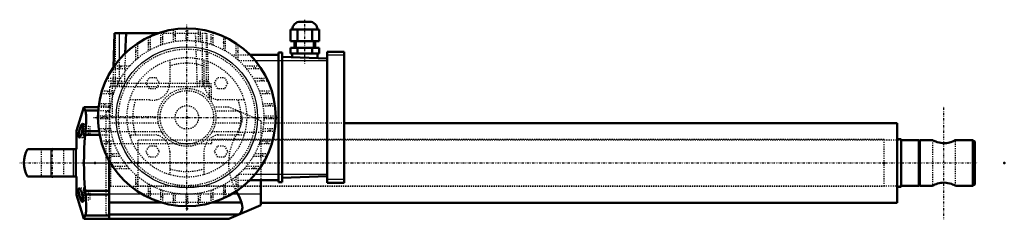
# Model space of a CAD drawing. Header units: millimetres. Extents: x -79 to 785, y -50 to 126.
import ezdxf

# ---------------------------------------------------------------- set-up
doc = ezdxf.new("R2010")
doc.units = ezdxf.units.MM
doc.linetypes.add('Center', pattern=[1.5, 0.45, -0.5, 0.05, -0.5])
doc.linetypes.add('Dashed', pattern=[2, 1, -1])
for name, color, linetype, lineweight in [('2d ConnectionPoints', 7, 'Continuous', 50), ('AM_0', 7, 'Continuous', 50), ('AM_4', 3, 'Continuous', 25), ('AM_5', 3, 'Continuous', 25), ('AM_7', 7, 'Center', 25), ('AM_9', 6, 'Dashed', 25)]:
    doc.layers.add(name, color=color, linetype=linetype, lineweight=lineweight)

# ---------------------------------------------------------------- blocks, each defined once
blk = doc.blocks.new('1_ALI5_A1_0_in_xpb1syr4oz57jvz73dschya8i________5')
at = {"layer": 'AM_0'}
for p, q in [((710.9, 20), (710.02, 19.26)), ((722.12, 20), (710.9, 20)), ((710.9, 20), (710.9, -20)), ((757.29, 20), (742.09, 20)), ((759.12, 18.81), (757.29, 20)), ((757.29, 20), (757.29, -20)), ((759.12, 18.81), (759.12, -18.81)), ((710.02, -19.26), (710.9, -20)), ((710.9, -20), (722.12, -20)), ((742.09, -20), (757.29, -20)), ((757.29, -20), (759.12, -18.81))]:
    blk.add_line(p, q, dxfattribs=at)
for points in [[(722.12, 20), (722.24, 19.94), (722.61, 19.76), (723.19, 19.49), (724, 19.13), (725.03, 18.71), (726.27, 18.28), (727.75, 17.86), (729.43, 17.53), (731.05, 17.35), (732.77, 17.33), (734.22, 17.45), (735.65, 17.68), (736.98, 17.99), (738.23, 18.37), (739.44, 18.8), (740.48, 19.23), (741.3, 19.6), (741.86, 19.87), (742.1, 19.99), (742.12, 20)], [(742.12, -20), (742.07, -19.97), (741.81, -19.85), (741.32, -19.61), (740.63, -19.3), (739.72, -18.92), (738.56, -18.48), (737.19, -18.05), (735.63, -17.67), (733.88, -17.41), (732.3, -17.32), (730.65, -17.38), (729.24, -17.56), (727.88, -17.83), (726.56, -18.19), (725.36, -18.59), (724.22, -19.04), (723.28, -19.45), (722.61, -19.76), (722.21, -19.95), (722.12, -20)]]:
    blk.add_lwpolyline(points, dxfattribs=at)
at = {"layer": 'AM_7'}
for p, q in [((732.12, -49.5), (732.12, 49.5)), ((-78.62, 0), (761.58, 0))]:
    blk.add_line(p, q, dxfattribs=at)
at = {"layer": 'AM_9'}
for p, q in [((722.12, 20), (722.12, -20)), ((742.12, -20), (742.12, 20))]:
    blk.add_line(p, q, dxfattribs=at)
blk = doc.blocks.new('2_ASTA_ALI_F5000_11_asta_0_in_xpb1syr4oz57jvz73dschya8i________5')
at = {"layer": 'AM_0'}
for p, q in [((710.02, 20), (694.5, 20)), ((710.02, 20), (710.02, -20)), ((694.5, -20), (710.02, -20))]:
    blk.add_line(p, q, dxfattribs=at)
at = {"layer": 'AM_9'}
for p, q in [((694.5, 20), (25.12, 20)), ((25.12, 20), (25.12, -20)), ((25.12, -20), (694.5, -20))]:
    blk.add_line(p, q, dxfattribs=at)
blk = doc.blocks.new('3_gr_800_1_T___0_in_xpb1syr4oz57jvz73dschya8i________5')
at = {"layer": 'AM_0'}
for p, q in [((167.5, 124), (175.5, 124)), ((158.8, 117), (184.2, 117)), ((158.8, 107), (158.8, 117)), ((165.15, 107), (165.15, 117)), ((177.85, 107), (177.85, 117)), ((184.2, 107), (184.2, 117)), ((184.2, 107), (158.8, 107)), ((162.5, 107), (162.5, 101)), ((180.5, 101), (180.5, 107)), ((148.5, 97), (151.5, 97)), ((148.5, 97), (148.5, -17)), ((151.5, 97), (151.5, -17)), ((158.8, 96), (158.8, 101)), ((158.8, 101), (184.2, 101)), ((184.2, 96), (158.8, 96)), ((160.5, 96), (160.5, 92.69)), ((165.15, 96), (165.15, 101)), ((177.85, 96), (177.85, 101)), ((182.5, 91.92), (182.5, 96)), ((184.2, 96), (184.2, 101)), ((206, 97.5), (191, 97.5)), ((191, 97.5), (191, -17.5)), ((206, 97.5), (206, -17.5)), ((123.31, 95), (148.5, 95)), ((191, 91.62), (151.5, 93)), ((123.31, -15), (148.5, -15)), ((148.5, -17), (151.5, -17)), ((191, -11.62), (151.5, -13)), ((206, -17.5), (191, -17.5))]:
    blk.add_line(p, q, dxfattribs=at)
blk.add_circle((68, 40), 78, dxfattribs=at)
for centre, start, end in [((167.5, 117), 90, 180), ((175.5, 117), 0, 90)]:
    blk.add_arc(centre, 7, start, end, dxfattribs=at)
at = {"layer": 'AM_4'}
for p, q in [((127.87, 90), (191, 90)), ((206, 94.5), (191, 94.5)), ((127.87, -10), (191, -10)), ((206, -14.5), (191, -14.5))]:
    blk.add_line(p, q, dxfattribs=at)
blk.add_circle((68, 40), 62, dxfattribs=at)
at = {"layer": 'AM_5'}
for p, q in [((164.03, 101), (164.03, 107)), ((178.97, 101), (178.97, 107))]:
    blk.add_line(p, q, dxfattribs=at)
at = {"layer": 'AM_7'}
for p, q in [((68, -41.9), (68, 121.9)), ((171.5, 87.25), (171.5, 125.75)), ((-13.9, 40), (149.9, 40))]:
    blk.add_line(p, q, dxfattribs=at)
at = {"layer": 'AM_9'}
for p, q in [((45, 114.53), (45, 103.46)), ((47, 104.15), (47, 115.12)), ((56, 117.07), (56, 106.42)), ((58, 106.76), (58, 117.36)), ((67, 117.99), (67, 107.49)), ((69, 107.49), (69, 117.99)), ((78, 117.36), (78, 106.76)), ((80, 106.42), (80, 117.07)), ((89, 115.12), (89, 104.15)), ((91, 103.46), (91, 114.53)), ((23, 103.71), (23, 90.31)), ((25, 92.03), (25, 105.08)), ((34, 110.2), (34, 98.31)), ((36, 99.43), (36, 111.13)), ((100, 111.13), (100, 99.43)), ((102, 98.31), (102, 110.2)), ((111, 105.08), (111, 92.03)), ((113, 90.31), (113, 103.71)), ((107.13, 95), (111, 95)), ((113, 95), (123.31, 95)), ((113.35, 90), (127.87, 90)), ((2.92, 83), (15.97, 83)), ((17.69, 85), (4.29, 85)), ((131.71, 85), (118.31, 85)), ((120.03, 83), (133.08, 83)), ((-3.13, 72), (8.57, 72)), ((9.69, 74), (-2.2, 74)), ((138.2, 74), (126.31, 74)), ((127.43, 72), (139.13, 72)), ((-7.12, 61), (3.85, 61)), ((4.54, 63), (-6.53, 63)), ((142.53, 63), (131.46, 63)), ((132.15, 61), (143.12, 61)), ((1.58, 52), (-9.07, 52)), ((145.07, 52), (134.42, 52)), ((-9.36, 50), (1.24, 50)), ((134.76, 50), (145.36, 50)), ((0.51, 41), (-9.99, 41)), ((-9.99, 39), (0.51, 39)), ((145.99, 41), (135.49, 41)), ((135.49, 39), (145.99, 39)), ((1.24, 30), (-9.36, 30)), ((-9.07, 28), (1.58, 28)), ((134.42, 28), (145.07, 28)), ((145.36, 30), (134.76, 30)), ((3.85, 19), (-7.12, 19)), ((143.12, 19), (132.15, 19)), ((-6.53, 17), (4.54, 17)), ((131.46, 17), (142.53, 17)), ((8.57, 8), (-3.13, 8)), ((-2.2, 6), (9.69, 6)), ((126.31, 6), (138.2, 6)), ((139.13, 8), (127.43, 8)), ((15.97, -3), (2.92, -3)), ((4.29, -5), (17.69, -5)), ((118.31, -5), (131.71, -5)), ((133.08, -3), (120.03, -3)), ((23, -10.31), (23, -23.71)), ((25, -25.08), (25, -12.03)), ((107.13, -15), (111, -15)), ((111, -12.03), (111, -25.08)), ((113, -23.71), (113, -10.31)), ((113, -15), (123.31, -15)), ((113.35, -10), (127.87, -10)), ((34, -18.31), (34, -30.2)), ((36, -31.13), (36, -19.43)), ((45, -23.46), (45, -34.53)), ((47, -35.12), (47, -24.15)), ((89, -24.15), (89, -35.12)), ((91, -34.53), (91, -23.46)), ((100, -19.43), (100, -31.13)), ((102, -30.2), (102, -18.31)), ((56, -26.42), (56, -37.07)), ((58, -37.36), (58, -26.76)), ((67, -27.49), (67, -37.99)), ((69, -37.99), (69, -27.49)), ((78, -26.76), (78, -37.36)), ((80, -37.07), (80, -26.42))]:
    blk.add_line(p, q, dxfattribs=at)
for radius in [67.5, 60]:
    blk.add_circle((68, 40), radius, dxfattribs=at)
for radius, start, end in [(73, 97.87349, 99.46143), (73, 89.2151, 90.7849), (73, 80.53857, 82.12651), (73, 115.99904, 117.75899), (73, 106.71859, 108.36495), (73, 71.63505, 73.28141), (73, 62.24101, 64.00096), (73, 126.08899, 128.05651), (73, 51.94349, 53.91101), (73, 141.94349, 143.91101), (73, 36.08899, 38.05651), (74.4, 35.30698, 37.21724), (73, 152.24101, 154.00096), (73, 25.99904, 27.75899), (74.4, 25.47438, 27.193), (73, 161.63505, 163.28141), (73, 16.71859, 18.36495), (74.4, 16.39502, 18.0074), (73, 170.53857, 172.12651), (73, 7.87349, 9.46143), (74.4, 7.72442, 9.2818), (73, 179.2151, 180.7849), (73, 359.2151, 0.7849), (74.4, 359.22987, 0.77013), (73, 187.87349, 189.46143), (73, 350.53857, 352.12651), (74.4, 350.7182, 352.27558), (73, 196.71859, 198.36495), (73, 341.63505, 343.28141), (74.4, 341.9926, 343.60498), (73, 205.99904, 207.75899), (73, 332.24101, 334.00096), (74.4, 332.807, 334.52562), (73, 216.08899, 218.05651), (73, 321.94349, 323.91101), (74.4, 322.78276, 324.69302), (73, 231.94349, 233.91101), (73, 242.24101, 244.00096), (73, 295.99904, 297.75899), (73, 306.08899, 308.05651), (73, 251.63505, 253.28141), (73, 260.53857, 262.12651), (73, 269.2151, 270.7849), (73, 277.87349, 279.46143), (73, 286.71859, 288.36495)]:
    blk.add_arc((68, 40), radius, start, end, dxfattribs=at)
blk = doc.blocks.new('4_ap_ALI5_0_in_xpb1syr4oz57jvz73dschya8i________5')
at = {"layer": 'AM_0'}
for p, q in [((-22.27, 49), (-28.74, 28.09)), ((-22.27, 49), (-9.48, 49)), ((-22.27, 49), (-21.14, 46.05)), ((-21.14, 46.05), (-9.76, 46.05)), ((-28.74, 28.09), (-28.74, 12)), ((-20.9, 27.75), (-21.21, 24.61)), ((-20.9, 27.75), (-9.03, 27.75)), ((-21.21, 24.61), (-8.47, 24.61)), ((-71.81, 12), (-28.74, 12)), ((-29.26, 12), (-29.26, -12)), ((0, 1.79), (0, -49)), ((-28.74, -12), (-71.81, -12)), ((-28.74, -12), (-28.74, -28.09)), ((-21.21, -24.61), (-20.9, -27.75)), ((-21.21, -24.61), (0, -24.61)), ((-28.74, -28.09), (-22.27, -49)), ((-20.9, -27.75), (0, -27.75)), ((-21.14, -46.05), (-22.27, -49)), ((-22.27, -49), (0, -49)), ((-21.14, -46.05), (0, -46.05))]:
    blk.add_line(p, q, dxfattribs=at)
for points in [[(-21.14, 46.05), (-20.94, 45.6), (-20.77, 44.99), (-20.63, 44.19), (-20.51, 43.22), (-20.43, 42.12), (-20.37, 40.88), (-20.35, 39.47), (-20.35, 37.92), (-20.38, 36.3), (-20.45, 34.58), (-20.54, 32.72), (-20.66, 30.77), (-20.9, 27.75)], [(-23.74, 34.28), (-23.92, 34.22), (-24.16, 34), (-24.42, 33.62), (-24.72, 33.08), (-25.03, 32.41), (-25.35, 31.59), (-25.67, 30.67), (-25.98, 29.65), (-26.27, 28.62), (-26.53, 27.53), (-26.72, 26.53), (-26.87, 25.54), (-26.96, 24.71), (-26.98, 23.95), (-26.95, 23.35), (-26.86, 22.87), (-26.73, 22.53), (-26.55, 22.33), (-26.37, 22.28)], [(-25.06, 23.89), (-24.75, 24.65), (-24.44, 25.55), (-24.16, 26.51), (-23.91, 27.57), (-23.7, 28.59), (-23.52, 29.65), (-23.39, 30.6), (-23.31, 31.52), (-23.27, 32.29), (-23.28, 32.98), (-23.33, 33.52), (-23.42, 33.93), (-23.55, 34.18), (-23.72, 34.28), (-23.74, 34.28)], [(-26.37, 22.28), (-26.33, 22.28), (-26.07, 22.39), (-25.78, 22.66), (-25.47, 23.1), (-25.06, 23.89)], [(-21.21, 24.61), (-21.66, 18.58), (-21.99, 12.48), (-22.2, 6.25), (-22.27, 0)], [(-22.27, 0), (-22.2, -6.16), (-22, -12.3), (-21.67, -18.49), (-21.21, -24.61)], [(-26.37, -22.28), (-26.38, -22.28), (-26.61, -22.37), (-26.79, -22.66), (-26.91, -23.08), (-26.98, -23.67), (-26.98, -24.34), (-26.92, -25.13), (-26.82, -25.96), (-26.66, -26.86), (-26.47, -27.8), (-26.23, -28.76), (-25.96, -29.73), (-25.66, -30.68), (-25.35, -31.58), (-25.03, -32.4), (-24.71, -33.1), (-24.4, -33.66), (-24.13, -34.04), (-23.87, -34.25), (-23.74, -34.28)], [(-23.27, -32.52), (-23.29, -31.78), (-23.36, -30.93), (-23.46, -30.03), (-23.61, -29.07), (-23.79, -28.1), (-24.01, -27.12), (-24.26, -26.17), (-24.54, -25.26), (-24.83, -24.43), (-25.15, -23.7), (-25.47, -23.1), (-25.8, -22.65), (-26.1, -22.37), (-26.37, -22.28)], [(-23.74, -34.28), (-23.67, -34.27), (-23.5, -34.1), (-23.38, -33.78), (-23.3, -33.29), (-23.27, -32.52)], [(-20.9, -27.75), (-20.74, -29.74), (-20.6, -31.67), (-20.49, -33.58), (-20.41, -35.4), (-20.36, -37.08), (-20.35, -38.65), (-20.35, -40.13), (-20.39, -41.48), (-20.46, -42.65), (-20.56, -43.67), (-20.69, -44.56), (-20.84, -45.29), (-21.14, -46.05)]]:
    blk.add_lwpolyline(points, dxfattribs=at)
blk.add_arc((-49.88, 0), 25, 151.3146, 208.6854, dxfattribs=at)
at = {"layer": 'AM_4'}
for p, q in [((-51.34, 12), (-51.34, -12)), ((-31.72, 12), (-31.72, -12)), ((-22.27, 0), (0, 0))]:
    blk.add_line(p, q, dxfattribs=at)
at = {"layer": 'AM_7'}
for p, q in [((-27.25, 28.28), (-21.75, 28.28)), ((-49.88, -13.2), (-49.88, 13.2)), ((-27.25, -28.28), (-21.75, -28.28))]:
    blk.add_line(p, q, dxfattribs=at)
at = {"layer": 'AM_9'}
for p, q in [((-9.76, 46.05), (0, 46.05)), ((-9.48, 49), (0, 49)), ((0, 49), (0, 1.79)), ((-23.8, 34.27), (-23.74, 34.28)), ((-22, 34.28), (-23.74, 34.28)), ((-23, 33.28), (-23, 23.28)), ((-23, 32.32), (-17, 32.32)), ((-23, 30.3), (-17, 30.3)), ((-23, 26.26), (-17, 26.26)), ((-22, 34.28), (-22, 22.28)), ((-17, 32.32), (-17, 24.24)), ((-9.03, 27.75), (0, 27.75)), ((-26.98, 24.04), (-26.97, 24.47)), ((-26.26, 22.3), (-26.37, 22.28)), ((-26.37, 22.28), (-22, 22.28)), ((-25.01, 24.02), (-25.13, 23.74)), ((-23, 24.24), (-17, 24.24)), ((-8.47, 24.61), (0, 24.61)), ((-59.88, 12), (-59.88, -12)), ((-39.88, -12), (-39.88, 12)), ((-26.45, -22.29), (-26.37, -22.28)), ((-26.37, -22.28), (-26.35, -22.28)), ((-22, -22.28), (-26.37, -22.28)), ((-23, -23.28), (-23, -33.28)), ((-23, -24.24), (-17, -24.24)), ((-22, -22.28), (-22, -34.28)), ((-17, -24.24), (-17, -32.32)), ((-25.04, -32.37), (-25.22, -31.94)), ((-23.75, -34.28), (-22, -34.28)), ((-23.27, -32.34), (-23.27, -32.67)), ((-23, -26.26), (-17, -26.26)), ((-23, -30.3), (-17, -30.3)), ((-23, -32.32), (-17, -32.32))]:
    blk.add_line(p, q, dxfattribs=at)
for points in [[(-23.74, 34.28), (-23.74, 34.28), (-23.62, 34.24)], [(-23.68, -34.27), (-23.68, -34.27), (-23.74, -34.28)]]:
    blk.add_lwpolyline(points, dxfattribs=at)
for centre, start, end in [((-22, 33.28), 90, 180), ((-22, 23.28), 180, 270), ((-22, -23.28), 90, 180), ((-22, -33.28), 180, 270)]:
    blk.add_arc(centre, 1, start, end, dxfattribs=at)
blk = doc.blocks.new('5_corpo_ali5_f5000_110_f_0_in_xpb1syr4oz57jvz73dschya8i________5')
at = {"layer": 'AM_0'}
for p, q in [((4.64, 114), (3.59, 84)), ((4.64, 114), (43.34, 114)), ((14.64, 114), (14.02, 96.31)), ((691.1, 35), (206, 35)), ((691.1, 35), (691.1, -35)), ((694.5, 21), (691.1, 21)), ((694.5, 21), (694.5, -21)), ((0, 1.79), (0, -24.61)), ((133, -15), (133, -37)), ((112.76, -27.43), (111.32, -24.86)), ((691.1, -21), (694.5, -21)), ((46.11, -34.86), (0, -34.86)), ((116.04, -34.86), (89.89, -34.86)), ((104.73, -49), (133, -37)), ((133, -35), (691.1, -35)), ((113.17, -45.37), (0, -45.37)), ((0, -46.05), (0, -49)), ((104.73, -49), (0, -49)), ((112.52, -45.69), (113.17, -45.37))]:
    blk.add_line(p, q, dxfattribs=at)
for points in [[(116.04, -34.86), (115.11, -32.31), (113.89, -29.61), (112.76, -27.43)], [(113.17, -45.37), (114.59, -44.34), (115.2, -43.67), (115.72, -42.89), (116.37, -41.35), (116.67, -39.46), (116.57, -37.3), (116.35, -36.1), (116.04, -34.86)]]:
    blk.add_lwpolyline(points, dxfattribs=at)
at = {"layer": 'AM_4'}
for p, q in [((8.5, 114), (8.5, 90.44)), ((1.04, 0), (0, 0)), ((28.79, -27.43), (0, -27.43)), ((112.76, -27.43), (107.21, -27.43)), ((112.52, -27), (133, -27))]:
    blk.add_line(p, q, dxfattribs=at)
at = {"layer": 'AM_7'}
for p, q in [((7.5, 66.75), (7.5, 72.25)), ((82.5, 66.75), (82.5, 72.25))]:
    blk.add_line(p, q, dxfattribs=at)
at = {"layer": 'AM_9'}
for p, q in [((5, 114), (5, 67)), ((43.34, 114), (85.36, 114)), ((75.36, 114), (77, 67)), ((81.5, 114), (81.5, 67)), ((85, 114), (85, 67)), ((85.36, 114), (87, 67)), ((14.02, 96.31), (13, 67)), ((8.5, 90.44), (8.5, 67)), ((52.98, 90.31), (52.98, 70.05)), ((83.07, 70), (83.07, 90.29)), ((3.59, 84), (3, 67)), ((1.1, 70), (88.9, 70)), ((1.1, 70), (1.1, 67)), ((2.5, 70), (2.5, 40.33)), ((4, 72), (4, 67)), ((5.1, 70), (5.1, 67)), ((8.57, 72), (11, 72)), ((11, 67), (11, 72)), ((32.23, 70.05), (35.11, 75.05)), ((35.11, 65.05), (32.23, 70.05)), ((35.11, 75.05), (40.89, 75.05)), ((40.89, 75.05), (43.78, 70.05)), ((43.78, 70.05), (40.89, 65.05)), ((79, 72), (79, 67)), ((79, 72), (86, 72)), ((84.9, 70), (84.9, 67)), ((86, 67), (86, 72)), ((87.5, 70), (87.5, 56.33)), ((88.9, 70), (88.9, 67)), ((92.22, 70.05), (95.11, 75.05)), ((95.11, 65.05), (92.22, 70.05)), ((95.11, 75.05), (100.89, 75.05)), ((100.89, 75.05), (103.77, 70.05)), ((103.77, 70.05), (100.89, 65.05)), ((0.5, 41.88), (0.5, 67)), ((0.5, 67), (89.5, 67)), ((40.89, 65.05), (35.11, 65.05)), ((89.5, 53.59), (89.5, 67)), ((100.89, 65.05), (95.11, 65.05)), ((35.27, 55.32), (17.79, 55.32)), ((118.21, 55.32), (95.04, 55.32)), ((0, 45), (-3, 45)), ((-3, 45), (-3, -45)), ((0, 49), (0, 46.05)), ((0.5, 49), (0, 49)), ((0.5, 45.37), (0, 45.37)), ((104.73, 49), (91.79, 49)), ((113.17, 45.37), (92.86, 45.37)), ((133, 37), (104.73, 49)), ((113.17, 45.37), (112.52, 45.69)), ((43.09, 34.86), (0, 34.86)), ((42.57, 40.33), (2.5, 40.33)), ((116.04, 34.86), (92.91, 34.86)), ((133, 37), (133, -15)), ((206, 35), (133, 35)), ((45.89, 27.43), (0, 27.43)), ((89.91, 27.07), (90.11, 27.43)), ((112.76, 27.43), (90.11, 27.43)), ((112.52, 27), (112.76, 27.43)), ((112.52, 27), (133, 27)), ((0, 24.61), (0, 1.79)), ((18.72, 24.68), (40.73, 24.68)), ((18.72, 21.89), (18.72, 24.68)), ((679.5, 20.43), (89.5, 20.43)), ((89.5, 20.43), (89.5, 17)), ((95.27, 24.68), (118.21, 24.68)), ((679.5, -20.43), (679.5, 20.43)), ((1, 17), (1, -20.43)), ((4.54, 17), (89.5, 17)), ((32.23, 9.95), (35.11, 14.95)), ((35.11, 4.95), (32.23, 9.95)), ((35.11, 14.95), (40.89, 14.95)), ((40.89, 14.95), (43.78, 9.95)), ((43.78, 9.95), (40.89, 4.95)), ((52.98, 9.95), (52.98, -10.31)), ((83.07, -10.29), (83.07, 11.22)), ((92.28, 10), (95.17, 15)), ((95.17, 5), (92.28, 10)), ((95.17, 15), (100.94, 15)), ((100.94, 15), (103.83, 10)), ((103.83, 10), (100.94, 5)), ((104.73, 0), (1.04, 0)), ((40.89, 4.95), (35.11, 4.95)), ((100.94, 5), (95.17, 5)), ((1, -20.43), (679.5, -20.43)), ((107.21, -27.43), (28.79, -27.43)), ((89.89, -34.86), (46.11, -34.86)), ((-3, -45), (0, -45))]:
    blk.add_line(p, q, dxfattribs=at)
for points in [[(116.04, 34.86), (116.36, 36.11), (116.57, 37.32), (116.67, 38.52), (116.66, 39.65), (116.34, 41.44), (115.67, 42.98), (114.58, 44.35), (113.17, 45.37)], [(2.5, 40.33), (1.95, 40.4), (1.46, 40.57), (0.96, 40.93), (0.59, 41.45), (0.5, 41.88)], [(112.76, 27.43), (114.22, 30.3), (114.88, 31.75), (115.46, 33.18), (116.04, 34.86)], [(45.89, 27.43), (46.41, 26.56), (46.83, 25.9)], [(104.73, 0), (105.73, 9.75), (108.73, 19.42), (112.52, 27)], [(111.32, -24.86), (107.19, -15.26), (105.05, -5.55), (104.73, 0)]]:
    blk.add_lwpolyline(points, dxfattribs=at)
for radius in [52.5, 25.44, 23.44, 10.26]:
    blk.add_circle((68, 40), radius, dxfattribs=at)
for centre, radius, start, end in [((68, 40), 47.5, 71.50376, 108.42784), ((38, 70.05), 14.98, 259.4941, 0), ((98.05, 70), 14.98, 179.99992, 258.42177), ((68, 40), 47.5, 161.18411, 198.81589), ((68, 40), 47.5, 341.18411, 18.81589), ((38, 9.95), 14.98, 0, 79.4941), ((98, 9.95), 14.98, 100.5059, 175.14384), ((68, 40), 47.5, 251.57216, 288.49624)]:
    blk.add_arc(centre, radius, start, end, dxfattribs=at)

msp = doc.modelspace()

# ---------------------------------------------------------------- linework, layer by layer
at = {"layer": '2d ConnectionPoints'}
for p in [(68, 40), (68, 40), (68, 40), (-12.5, 0), (0, 0), (0, 0), (0, 0), (25.12, 0), (679.5, 0), (679.5, 0), (710.02, 0), (785.02, 0), (68, -40)]:
    msp.add_point(p, dxfattribs=at)

# ---------------------------------------------------------------- block references
for name in ['3_gr_800_1_T___0_in_xpb1syr4oz57jvz73dschya8i________5', '5_corpo_ali5_f5000_110_f_0_in_xpb1syr4oz57jvz73dschya8i________5', '1_ALI5_A1_0_in_xpb1syr4oz57jvz73dschya8i________5', '4_ap_ALI5_0_in_xpb1syr4oz57jvz73dschya8i________5', '2_ASTA_ALI_F5000_11_asta_0_in_xpb1syr4oz57jvz73dschya8i________5']:
    msp.add_blockref(name, (0, 0))

doc.saveas('drawing.dxf')
